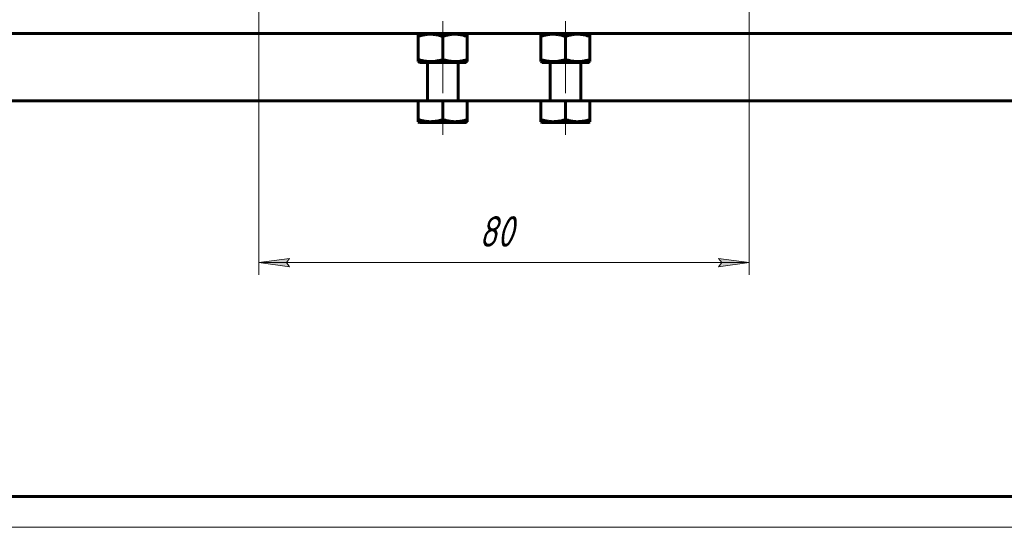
# Model space of a CAD drawing. Header units: millimetres. Extents: x 0 to 841, y 0 to 594.
# Tile 2 of 24: x 141 to 301, y 0 to 83. Entities that reach past the tile are written whole.
import ezdxf

# ---------------------------------------------------------------- set-up
doc = ezdxf.new("R2010")
doc.units = ezdxf.units.MM
for name, pattern in [('K5LT_AXLED', [12, 7.5, -1.5, 1.5, -1.5]), ('K5LT_BASIC', [0]), ('K5LT_THIN', [0])]:
    doc.linetypes.add(name, pattern=pattern)
doc.layers.add('Системный слой', color=7, linetype='Continuous')
doc.layers.add('Системный слой (1)', color=7, linetype='Continuous', true_color=0x6c6c6c)
doc.styles.add('KDIMTEXTSTYLE', font='txt', dxfattribs={"width": 0.96, "oblique": 15, "height": 5})
doc.styles.add('KTEXTSTYLE', font='txt', dxfattribs={"width": 0.96, "height": 5})
doc.dimstyles.new('KDIMSTYLE (1.00)', dxfattribs={"dimtxt": 5, "dimasz": 1, "dimexe": 2, "dimexo": 0, "dimgap": 1, "dimtad": 1, "dimtxsty": 'KDIMTEXTSTYLE', "dimsah": 1, "dimcen": 0, "dimdle": 1, "dimadec": 0, "dimazin": 0, "dimtfac": 0.667, "dimtmove": 0, "dimatfit": 3, "dimfxl": 1, "dimtvp": 1, "dimtolj": 1, "dimtzin": 0, "dimarcsym": 0})

# ---------------------------------------------------------------- blocks, each defined once
blk = doc.blocks.new('U40')
at = {"layer": 'Системный слой (1)', "color": 150, "linetype": 'K5LT_BASIC', "lineweight": 60, "true_color": 0x0080ff}
for p, q in [((225.9, 66.03), (229.7, 66.03)), ((229.7, 66.03), (233.5, 66.03))]:
    blk.add_line(p, q, dxfattribs=at)
blk = doc.blocks.new('U49')
at = {"layer": 'Системный слой (1)', "color": 150, "linetype": 'K5LT_BASIC', "lineweight": 60, "true_color": 0x0080ff}
for p, q in [((205.9, 75.83), (209.7, 75.83)), ((209.7, 75.83), (213.5, 75.83))]:
    blk.add_line(p, q, dxfattribs=at)
blk = doc.blocks.new('U50')
at = {"layer": 'Системный слой (1)', "color": 150, "linetype": 'K5LT_BASIC', "lineweight": 60, "true_color": 0x0080ff}
for p, q in [((225.9, 75.83), (229.7, 75.83)), ((229.7, 75.83), (233.5, 75.83))]:
    blk.add_line(p, q, dxfattribs=at)
blk = doc.blocks.new('U51')
at = {"layer": 'Системный слой (1)', "color": 150, "linetype": 'K5LT_BASIC', "lineweight": 60, "true_color": 0x0080ff}
for p, q in [((205.9, 66.03), (209.7, 66.03)), ((209.7, 66.03), (213.5, 66.03))]:
    blk.add_line(p, q, dxfattribs=at)
blk = doc.blocks.new('U52')
at = {"layer": 'Системный слой (1)', "color": 150, "linetype": 'K5LT_BASIC', "lineweight": 60, "true_color": 0x0080ff}
for p, q in [((205.7, 69.53), (132.8, 69.53)), ((225.7, 69.53), (213.7, 69.53)), ((306.6, 69.53), (233.7, 69.53))]:
    blk.add_line(p, q, dxfattribs=at)
blk = doc.blocks.new('D11')
at = {"layer": 'Системный слой (1)'}
for points in [[(184.2, 43.16), (184.7, 43.82), (179.7, 43.16), (184.7, 42.5)], [(259.7, 43.16), (254.7, 43.82), (255.2, 43.16), (254.7, 42.5)]]:
    blk.add_hatch(color=7, dxfattribs=at).paths.add_polyline_path(points)
at = {"layer": 'Системный слой (1)', "color": 7, "linetype": 'K5LT_THIN', "lineweight": 18}
for p, q in [((179.7, 111.53), (179.7, 41.16)), ((259.7, 111.53), (259.7, 41.16)), ((179.7, 43.16), (184.7, 43.82)), ((184.7, 43.82), (184.2, 43.16)), ((255.2, 43.16), (254.7, 43.82)), ((254.7, 43.82), (259.7, 43.16)), ((184.7, 42.5), (179.7, 43.16)), ((179.7, 43.16), (259.7, 43.16)), ((184.2, 43.16), (184.7, 42.5)), ((259.7, 43.16), (254.7, 42.5)), ((254.7, 42.5), (255.2, 43.16))]:
    blk.add_line(p, q, dxfattribs=at)
blk.add_wipeout([(215.61, 44.16), (215.61, 51.54), (223.45, 51.54), (223.45, 44.16)]).dxf.layer = 'Системный слой (1)'
at = {"layer": 'Системный слой (1)', "color": 7, "insert": (215.61, 50.75), "char_height": 5, "attachment_point": 1, "style": 'KTEXTSTYLE'}
blk.add_mtext('\\fArial|b0|c204|p34;\\H5.0;\\W1.000;\\Q15;\\fGOST Type AU|b0|i0|c204|p34;\\Q15;\\W0.960;80', dxfattribs=at)
blk = doc.blocks.new('KDIMARROW_01')
at = {"layer": 'Системный слой'}
blk.add_hatch(color=0, dxfattribs=at).paths.add_polyline_path([(0, 0), (-5, 0.66), (-4.5, 0), (-5, -0.66)])
at = {"layer": 'Системный слой', "color": 0, "linetype": 'K5LT_THIN', "lineweight": 18}
for p, q in [((-4.5, 0), (-5, 0.66)), ((-5, 0.66), (0, 0)), ((0, 0), (-5, -0.66)), ((-5, -0.66), (-4.5, 0))]:
    blk.add_line(p, q, dxfattribs=at)
at = {"layer": 'Системный слой (1)', "color": 0, "linetype": 'K5LT_THIN', "lineweight": 18}
blk.add_line((470.92, 149.78), (468.92, 149.78), dxfattribs=at)
blk = doc.blocks.new('U104')
at = {"color": 150, "linetype": 'K5LT_BASIC', "lineweight": 60, "true_color": 0x0080ff}
blk.add_line((836, 5), (20, 5), dxfattribs=at)
at = {"color": 7, "linetype": 'K5LT_THIN', "lineweight": 18}
blk.add_line((841, 0), (0, 0), dxfattribs=at)

msp = doc.modelspace()

# ---------------------------------------------------------------- linework, layer by layer
at = {"layer": 'Системный слой (1)', "color": 30, "linetype": 'K5LT_AXLED', "lineweight": 18, "true_color": 0xff8000}
for p, q in [((209.697, 82.534), (209.697, 78.062)), ((229.697, 82.534), (229.697, 78.062)), ((209.697, 78.307), (209.697, 67.534)), ((229.697, 78.307), (229.697, 67.534)), ((209.697, 68.507), (209.697, 64.034)), ((229.697, 68.507), (229.697, 64.034))]:
    msp.add_line(p, q, dxfattribs=at)
at = {"layer": 'Системный слой (1)', "color": 150, "linetype": 'K5LT_BASIC', "lineweight": 60, "true_color": 0x0080ff}
for p, q in [((306.597, 80.534), (132.797, 80.534)), ((205.897, 80.534), (205.697, 80.419)), ((205.697, 80.062), (205.697, 80.419)), ((213.497, 80.534), (213.697, 80.419)), ((213.697, 80.419), (213.697, 80.062)), ((225.897, 80.534), (225.697, 80.419)), ((225.697, 80.062), (225.697, 80.419)), ((233.497, 80.534), (233.697, 80.419)), ((233.697, 80.419), (233.697, 80.062)), ((205.697, 80.062), (205.697, 76.307)), ((209.697, 80.062), (209.697, 76.307)), ((213.697, 80.062), (213.697, 76.307)), ((225.697, 80.062), (225.697, 76.307)), ((229.697, 80.062), (229.697, 76.307)), ((233.697, 80.062), (233.697, 76.307)), ((205.697, 75.95), (205.697, 76.307)), ((205.697, 75.95), (205.897, 75.834)), ((207.197, 69.734), (207.197, 75.834)), ((212.197, 69.734), (212.197, 75.834)), ((213.697, 75.95), (213.497, 75.834)), ((213.697, 76.307), (213.697, 75.95)), ((225.697, 75.95), (225.697, 76.307)), ((225.697, 75.95), (225.897, 75.834)), ((227.197, 69.734), (227.197, 75.834)), ((232.197, 69.734), (232.197, 75.834)), ((233.697, 75.95), (233.497, 75.834)), ((233.697, 76.307), (233.697, 75.95)), ((205.697, 69.534), (205.697, 66.507)), ((209.697, 69.534), (205.697, 69.534)), ((213.697, 69.534), (209.697, 69.534)), ((209.697, 69.534), (209.697, 66.507)), ((213.697, 69.534), (213.697, 66.507)), ((229.697, 69.534), (225.697, 69.534)), ((225.697, 69.534), (225.697, 66.507)), ((229.697, 69.534), (229.697, 66.507)), ((233.697, 69.534), (229.697, 69.534)), ((233.697, 69.534), (233.697, 66.507)), ((205.697, 66.15), (205.697, 66.507)), ((205.697, 66.15), (205.897, 66.034)), ((213.697, 66.15), (213.497, 66.034)), ((213.697, 66.507), (213.697, 66.15)), ((225.697, 66.15), (225.697, 66.507)), ((225.697, 66.15), (225.897, 66.034)), ((233.697, 66.15), (233.497, 66.034)), ((233.697, 66.507), (233.697, 66.15))]:
    msp.add_line(p, q, dxfattribs=at)
for centre, start, end in [((206.997, 69.734), 270, 0), ((212.397, 69.734), 180, 270), ((226.997, 69.734), 270, 0), ((232.397, 69.734), 180, 270)]:
    msp.add_arc(centre, 0.2, start, end, dxfattribs=at)
for points in [[(209.697, 80.062), (209.572, 80.103), (209.35, 80.172), (208.997, 80.265), (208.685, 80.33), (208.348, 80.381), (208.016, 80.414), (207.657, 80.423), (207.276, 80.407), (206.85, 80.358), (206.31, 80.25), (205.918, 80.136), (205.697, 80.062)], [(213.697, 80.062), (213.572, 80.103), (213.35, 80.172), (212.997, 80.265), (212.685, 80.33), (212.348, 80.381), (212.016, 80.414), (211.657, 80.423), (211.276, 80.407), (210.85, 80.358), (210.31, 80.25), (209.918, 80.136), (209.697, 80.062)], [(229.697, 80.062), (229.572, 80.103), (229.35, 80.172), (228.997, 80.265), (228.685, 80.33), (228.348, 80.381), (228.016, 80.414), (227.657, 80.423), (227.276, 80.407), (226.85, 80.358), (226.31, 80.25), (225.918, 80.136), (225.697, 80.062)], [(233.697, 80.062), (233.572, 80.103), (233.35, 80.172), (232.997, 80.265), (232.685, 80.33), (232.348, 80.381), (232.016, 80.414), (231.657, 80.423), (231.276, 80.407), (230.85, 80.358), (230.31, 80.25), (229.918, 80.136), (229.697, 80.062)], [(205.697, 76.307), (205.821, 76.266), (206.043, 76.197), (206.396, 76.104), (206.708, 76.039), (207.045, 75.987), (207.377, 75.955), (207.736, 75.946), (208.117, 75.962), (208.543, 76.011), (209.083, 76.119), (209.475, 76.233), (209.697, 76.307)], [(209.697, 76.307), (209.821, 76.266), (210.043, 76.197), (210.396, 76.104), (210.708, 76.039), (211.045, 75.987), (211.377, 75.955), (211.736, 75.946), (212.117, 75.962), (212.543, 76.011), (213.083, 76.119), (213.475, 76.233), (213.697, 76.307)], [(225.697, 76.307), (225.821, 76.266), (226.043, 76.197), (226.396, 76.104), (226.708, 76.039), (227.045, 75.987), (227.377, 75.955), (227.736, 75.946), (228.117, 75.962), (228.543, 76.011), (229.083, 76.119), (229.475, 76.233), (229.697, 76.307)], [(229.697, 76.307), (229.821, 76.266), (230.043, 76.197), (230.396, 76.104), (230.708, 76.039), (231.045, 75.987), (231.377, 75.955), (231.736, 75.946), (232.117, 75.962), (232.543, 76.011), (233.083, 76.119), (233.475, 76.233), (233.697, 76.307)], [(205.697, 66.507), (205.821, 66.466), (206.043, 66.397), (206.396, 66.304), (206.708, 66.239), (207.045, 66.187), (207.377, 66.155), (207.736, 66.146), (208.117, 66.162), (208.543, 66.211), (209.083, 66.319), (209.475, 66.433), (209.697, 66.507)], [(209.697, 66.507), (209.821, 66.466), (210.043, 66.397), (210.396, 66.304), (210.708, 66.239), (211.045, 66.187), (211.377, 66.155), (211.736, 66.146), (212.117, 66.162), (212.543, 66.211), (213.083, 66.319), (213.475, 66.433), (213.697, 66.507)], [(225.697, 66.507), (225.821, 66.466), (226.043, 66.397), (226.396, 66.304), (226.708, 66.239), (227.045, 66.187), (227.377, 66.155), (227.736, 66.146), (228.117, 66.162), (228.543, 66.211), (229.083, 66.319), (229.475, 66.433), (229.697, 66.507)], [(229.697, 66.507), (229.821, 66.466), (230.043, 66.397), (230.396, 66.304), (230.708, 66.239), (231.045, 66.187), (231.377, 66.155), (231.736, 66.146), (232.117, 66.162), (232.543, 66.211), (233.083, 66.319), (233.475, 66.433), (233.697, 66.507)]]:
    msp.add_open_spline(points, degree=3, knots=[0, 0, 0, 0, 1.2480093, 2.2001235, 3.4783434, 4.2931365, 5.4625108, 6.6745718, 7.7434912, 9.1209598, 10.781747, 13, 13, 13, 13], dxfattribs=at)

# ---------------------------------------------------------------- block references
at = {"layer": 'Системный слой (1)'}
for name in ['U49', 'U50', 'U52', 'U51', 'U40']:
    msp.add_blockref(name, (0, 0), dxfattribs=at)

# ---------------------------------------------------------------- next in the draw order: dimensions: what is measured, and where the dimension line sits
at = {"layer": 'Системный слой (1)', "color": 7}
dim = msp.add_linear_dim(base=(179.697, 43.163), p1=(259.697, 111.534), p2=(179.697, 111.534), dimstyle='KDIMSTYLE (1.00)', override={"dimexo": 0, "dimpost": '\\fGOST Type AU|b0|c204|p34;\\H5.0;\\W0.960;\\Q15;<>', "dimblk1": 'KDIMARROW_01', "dimblk2": 'KDIMARROW_01', "dimse1": 0, "dimse2": 0, "dimclrt": 7, "dimtol": 1, "dimtp": 0, "dimtm": 0, "dimtdec": 5, "dimtolj": 1}, dxfattribs=at)
dim.commit()
dim.dimension.update_dxf_attribs({"geometry": 'D11', "text_midpoint": (219.697, 43.163), "dimtype": 160})

# ---------------------------------------------------------------- next in the draw order: block references
msp.add_blockref('U104', (0, 0))

doc.saveas('drawing.dxf')
